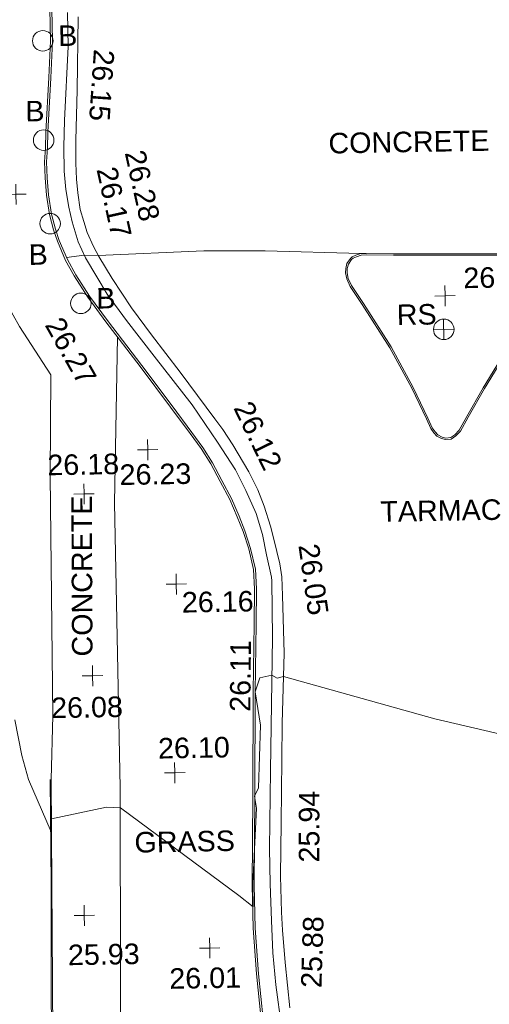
# Model space of a CAD drawing. Header units: millimetres. Extents: x -287732 to 520720, y -103372 to 287754.
# Tile 62 of 256: x -121618 to -113045, y 38364 to 56340. Entities that reach past the tile are written whole.
import ezdxf

# ---------------------------------------------------------------- set-up
doc = ezdxf.new("R2010")
doc.units = ezdxf.units.MM
doc.linetypes.add('IMPORT-UG_ELEC_STREET LIGHTING_QLB2 _2_', pattern=[2700, 1500, -300.0000000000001, 0, -250, 150, -300.0000000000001, 0, -200])
for name, color, linetype, lineweight, true_color in [('00_TOPO_FOOTPATH', 7, 'Continuous', 9, 0xa50000), ('00_TOPO_FURN_BOLLARD', 7, 'Continuous', 9, 0x666666), ('00_TOPO_FURN_SIGN', 7, 'Continuous', 9, 0x666666), ('00_TOPO_KERB_BOTTOM', 1, 'Continuous', 9, 0xff0000), ('00_TOPO_KERB_TOP', 7, 'Continuous', 9, 0xa500a5), ('00_TOPO_LEVEL_SPOT', 7, 'Continuous', 9, 0x666666), ('00_TOPO_ROAD_MARKING_YELLOW_CONTINUOUS', 40, 'Continuous', 9, 0xffbf00), ('01_DTM_CONTOUR_MNR', 7, 'Continuous', 9, 0xa5a552), ('12333-PUM-2D-U-0001-C01 - Rev2_REVIT IMPORT_dwg', 7, 'Continuous', 9, 0x767676)]:
    doc.layers.add(name, color=color, linetype=linetype, lineweight=lineweight, true_color=true_color)
doc.layers.add('00_TOPO_SURFACE', color=7, linetype='Continuous', lineweight=9)
doc.layers.add('00_TOPO_SURVEY_TEXT', color=7, linetype='Continuous', lineweight=9)
doc.styles.add('Swis721 Lt BT_2', font='swissl.ttf', dxfattribs={"height": 375})

# ---------------------------------------------------------------- blocks, each defined once
blk = doc.blocks.new('12333-PUM-2D-U-0001-C01 - Rev2_REVIT IMPORT_dwg_MSL_Bollard_2-2077182-Site Location Plan Proposed')
at = {"layer": '00_TOPO_FURN_BOLLARD', "color": 254, "true_color": 0xcccccc}
blk.add_circle((0, 0), 62.50000000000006, dxfattribs=at)
blk = doc.blocks.new('12333-PUM-2D-U-0001-C01 - Rev2_REVIT IMPORT_dwg_MSL_RoadSign_SYM-2077193-Site Location Plan Proposed')
at = {"layer": '00_TOPO_FURN_SIGN', "color": 254, "true_color": 0xcccccc}
for p, q in [((-0.2287617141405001, -500.0000000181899), (-0.2287617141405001, 499.9999999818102)), ((-500.2287617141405, 0), (499.7712382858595, 0))]:
    blk.add_line(p, q, dxfattribs=at)
blk.add_circle((-0.2287617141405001, 0), 500.0000000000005, dxfattribs=at)
blk = doc.blocks.new('12333-PUM-2D-U-0001-C01 - Rev2_REVIT IMPORT_dwg_MM-2077200-Site Location Plan Proposed')
at = {"layer": '00_TOPO_LEVEL_SPOT', "color": 254, "true_color": 0xcccccc, "flags": 128}
for points in [[(500.0000000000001, 0), (0, 0), (0, 500.0000000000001)], [(0, -500.0000000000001), (0, 0), (-500.0000000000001, 0)]]:
    blk.add_lwpolyline(points, dxfattribs=at)
blk = doc.blocks.new('12333-PUM-2D-U-0001-C01 - Rev2_REVIT IMPORT_dwg_MGS62954_T2_Galway_ITM_3d_Rev1-2077680-Site Location Plan Proposed')
at = {"layer": '00_TOPO_FOOTPATH', "color": 254, "true_color": 0xcccccc, "flags": 128}
for points in [[(533777538.1819847, 725616496.4168013), (533778613.2895741, 725616484.6170917), (533779126.9856635, 725616469.1838763), (533779329.3534798, 725616457.2921363), (533779555.8578035, 725616374.3420746), (533779758.8535114, 725616279.5434996), (533779861.9477856, 725616214.4095683), (533780010.166481, 725616050.1229175), (533780205.9056981, 725615733.0378702), (533780366.7064798, 725615302.0103011), (533780513.7881675, 725614865.155266), (533780572.4878369, 725614425.0875031), (533780591.8629357, 725613737.5710012), (533780566.1546593, 725612554.8840784), (533780477.8303953, 725611220.3018545), (533780480.3784057, 725610732.9376119), (533780532.0616412, 725610243.2801838), (533780683.1143526, 725609556.3926386), (533780906.2821769, 725608902.7706465), (533781239.9884506, 725608278.772731), (533781800.8862864, 725607382.016971), (533781756.5657898, 725605537.4467443), (533781725.3712258, 725601166.1869714), (533781678.9845585, 725599996.7262207)], [(533783029.9876601, 725608049.9908593), (533782922.3903854, 725605028.161405), (533782933.025861, 725599820.5172987), (533782878.8543211, 725596224.6801381), (533782764.9636658, 725589367.0053862), (533782724.4180503, 725586741.5313628), (533782723.3645533, 725586673.3136507)]]:
    blk.add_lwpolyline(points, dxfattribs=at)
at = {"layer": '00_TOPO_KERB_BOTTOM', "color": 254, "true_color": 0xcccccc, "flags": 128}
for points in [[(533781932.1264542, 725614066.9844542), (533781938.147282, 725613476.737067), (533781894.0330896, 725612806.7531015), (533781823.4225784, 725611812.7800871), (533781809.1958447, 725611525.7456728), (533781788.5561275, 725611275.2400999), (533781794.5136279, 725610983.7782459), (533781811.35778, 725610669.6134576), (533781861.8567984, 725610318.2541411), (533781931.1837096, 725610040.6613388), (533781996.1982366, 725609831.0912805), (533782137.8069932, 725609482.5056431), (533782289.3448789, 725609201.7924956), (533782530.8008196, 725608806.9234021), (533782850.0801931, 725608355.110013), (533783463.0069239, 725607526.9029533), (533784001.5050669, 725606778.9244132), (533784354.6915345, 725606287.3445145), (533784550.4986539, 725606009.7175394), (533784720.8754274, 725605725.497614), (533784888.8418376, 725605397.2527418), (533785059.7655911, 725605067.0418319), (533785191.5569843, 725604743.2465935), (533785293.3880084, 725604474.8079785), (533785390.5136625, 725604152.2134961), (533785473.8538456, 725603772.5646259), (533785487.3484607, 725603411.2681364), (533785469.8990443, 725602771.5156978), (533785428.079335, 725601529.5847462), (533785389.689046, 725599630.2498312), (533785350.673968, 725598000.9118279), (533785353.5575526, 725597216.9642676), (533785396.136141, 725596385.3492676), (533785467.2529745, 725595552.8716991)], [(533790036.1748548, 725607507.2406546), (533789708.16562, 725606996.1980901), (533789405.479063, 725606479.1160339), (533789259.3564035, 725606223.5014421), (533789173.5921313, 725606139.4449314), (533789086.6833314, 725606081.8146111), (533788983.5342036, 725606075.0429091), (533788910.1725839, 725606096.4997702), (533788825.499859, 725606140.4326578), (533788772.2269306, 725606203.9065973), (533788720.0075175, 725606283.0496657), (533788639.415391, 725606461.6010679), (533788382.8712559, 725607025.7995138), (533787995.415691, 725607770.7075377), (533787503.5481312, 725608568.6928914), (533787290.1577777, 725608903.6587279), (533787229.8265845, 725609040.8532709), (533787210.0344445, 725609151.4129537), (533787214.8691054, 725609232.6112711), (533787239.3012896, 725609322.163152), (533787303.4716889, 725609410.5196947), (533787338.869077, 725609442.408758), (533787405.4565635, 725609468.5062028), (533787498.0546277, 725609499.6491535), (533787595.6216717, 725609499.9752877), (533788092.8297846, 725609484.6583574), (533789177.077819, 725609465.0472345), (533790501.8250348, 725609443.7538226)], [(533781610.0500256, 725594240.3197478), (533781635.038996, 725596316.8274841), (533781654.1767024, 725598076.8873235), (533781678.9845584, 725599996.7262206)]]:
    blk.add_lwpolyline(points, dxfattribs=at)
at = {"layer": '00_TOPO_KERB_TOP', "color": 254, "true_color": 0xcccccc, "flags": 128}
for points in [[(533781895.2428102, 725614065.6300707), (533781901.2393636, 725613477.762422), (533781857.2235359, 725612809.272373), (533781786.5918146, 725611815.0007861), (533781772.3753906, 725611528.1743762), (533781751.6295622, 725611276.3809276), (533781757.6382829, 725610982.4132057), (533781774.6032983, 725610665.9941621), (533781825.6044236, 725610311.1413125), (533781895.6383405, 725610030.7175791), (533781961.4246794, 725609818.6596371), (533782104.3828285, 725609466.75232), (533782257.349745, 725609183.3919944), (533782499.9626417, 725608786.6308537), (533782820.1822676, 725608333.4869099), (533783433.2055679, 725607505.1493622), (533783971.5517753, 725606757.381862), (533784324.6336621, 725606265.9475231), (533784519.5579367, 725605989.5722983), (533784688.5939793, 725605707.5889595), (533784856.0360134, 725605380.3688384), (533785026.2263025, 725605051.5749221), (533785157.2169888, 725604729.746922), (533785258.4321113, 725604462.9318968), (533785354.778361, 725604142.9261389), (533785437.1074281, 725603767.8833188), (533785450.4341325, 725603411.0823698), (533785433.0204358, 725602772.6395326), (533785391.1963438, 725601530.5784328), (533785352.8024313, 725599631.0642451), (533785313.7768034, 725598001.2856554), (533785316.6654844, 725597215.9525539), (533785359.3210026, 725596382.8350148), (533785430.5661055, 725595548.8559521)], [(533790012.8938832, 725607523.0685968), (533789684.1704096, 725607010.9132388), (533789381.1191116, 725606493.2080926), (533789236.8653485, 725606240.8627895), (533789155.8069752, 725606161.4184726), (533789077.3697521, 725606109.4057616), (533788986.6571653, 725606103.4505141), (533788920.7018683, 725606122.7411681), (533788843.4455822, 725606162.8259976), (533788794.8243902, 725606220.7574592), (533788744.7338547, 725606296.6740278), (533788665.0495192, 725606473.2142245), (533788408.1812542, 725607038.1255051), (533788019.909734, 725607784.6022551), (533787527.3952347, 725608583.6371763), (533787315.0510835, 725608916.9607553), (533787256.9373996, 725609049.1126297), (533787238.3255106, 725609153.0793836), (533787242.7877243, 725609228.0224357), (533787265.0962478, 725609309.790411), (533787324.5046133, 725609391.5900857), (533787353.9030178, 725609418.07474), (533787415.0824232, 725609442.0526109), (533787502.7060529, 725609471.5225401), (533787595.2353296, 725609471.8318344), (533788092.1420281, 725609456.5241897), (533789176.5972118, 725609436.9093198), (533790501.0255719, 725609415.6210332)], [(533781588.0492852, 725594240.760714), (533781614.9026144, 725596317.2119882), (533781639.7865356, 725598077.1660942), (533781660.6713165, 725599997.1956351)]]:
    blk.add_lwpolyline(points, dxfattribs=at)
at = {"layer": '00_TOPO_ROAD_MARKING_YELLOW_CONTINUOUS', "color": 254, "true_color": 0xcccccc, "flags": 128}
for points in [[(533782410.0000001, 725613910.0000001), (533782370, 725612570.0000002), (533782330.0000001, 725611660.0000001), (533782320.0000001, 725611240.0000001), (533782330.0000001, 725610950.0000002), (533782350, 725610700.0000002), (533782390, 725610390), (533782450.0000001, 725610170.0000001), (533782510.0000001, 725609970.0000001), (533782620, 725609710.0000001), (533782710.0000001, 725609530.0000001), (533782950.0000001, 725609120), (533783290.0000001, 725608580.0000001), (533783650.0000001, 725608080.0000001), (533784160.0000001, 725607390.0000001), (533784780.0000001, 725606530), (533784920.0000001, 725606330.0000001), (533785100, 725606050.0000001), (533785380, 725605550.0000001), (533785540.0000001, 725605220.0000001), (533785650.0000001, 725604920.0000001), (533785760, 725604550), (533785820.0000001, 725604310.0000002), (533785920.0000001, 725603860.0000001), (533785950.0000001, 725603620.0000001), (533785960.0000001, 725603280.0000001), (533785970, 725602230), (533785910.0000001, 725600950.0000002), (533785890.0000001, 725600280), (533785860, 725599140), (533785830.0000001, 725598160.0000001), (533785840, 725597500), (533785850, 725597170.0000001), (533785890.0000001, 725596580.0000001), (533785960.0000001, 725595750)], [(533782220, 725613990.0000001), (533782220, 725613370), (533782130.0000001, 725612020), (533782110, 725611540.0000001), (533782110, 725611100.0000001), (533782130.0000001, 725610760), (533782180.0000002, 725610440.0000002), (533782240, 725610170.0000001), (533782340, 725609800.0000001), (533782470, 725609510), (533782670.0000001, 725609160), (533782850, 725608840.0000001), (533783200.0000001, 725608350.0000001), (533783690.0000002, 725607690.0000002), (533784370, 725606790.0000001), (533784820.0000001, 725606100.0000001), (533785140.0000001, 725605590.0000001), (533785320.0000001, 725605210.0000001), (533785500, 725604790.0000001), (533785610, 725604400), (533785680.0000002, 725604030.0000001), (533785760, 725603620.0000001), (533785770.0000001, 725603550.0000001), (533785760, 725602520.0000001), (533785680.0000002, 725600090.0000002), (533785640.0000001, 725598670.0000001), (533785640.0000001, 725598020.0000001), (533785650.0000001, 725597350), (533785670.0000001, 725596760.0000001), (533785710.0000001, 725596180.0000001), (533785800.0000001, 725595410)]]:
    blk.add_lwpolyline(points, dxfattribs=at)
at = {"layer": '00_TOPO_SURFACE', "color": 254, "true_color": 0xcccccc, "flags": 128}
blk.add_lwpolyline([(533787498.0546277, 725609499.6491535), (533785750.0000001, 725609580.0000002), (533784630.0000001, 725609600), (533782702.0014626, 725609545.9970751), (533782447.9904065, 725609559.0983243), (533782122.2102658, 725609520.8987148)], dxfattribs=at)
at = {"layer": '01_DTM_CONTOUR_MNR', "color": 254, "true_color": 0xcccccc, "flags": 128}
blk.add_lwpolyline([(533790960.0000001, 725600410.0000001), (533788700.0000001, 725600980), (533785950.0000001, 725601800.0000001), (533785831.0562731, 725601776.2776753), (533785740.0000001, 725601830.0000001), (533785514.7727273, 725601784.318182), (533785426.9230771, 725601530.0000001), (533785512.1101805, 725600923.6597941), (533785455.082873, 725599776.4791563), (533785380, 725599630.0000001), (533785417.4014962, 725599406.8778056), (533785326.5000001, 725598033.4999999), (533785325.2964427, 725598000), (533785320.0000001, 725597610.0000001), (533785061.6357647, 725597818.0706425), (533782930.0000002, 725599460.0000001), (533782675.3700306, 725599473.8623853), (533781670.0000001, 725599280.0000001), (533781660.0000001, 725599040.0000001), (533781262.1023787, 725600003.2884102), (533781150.0299785, 725600445.6880859), (533781029.5691383, 725601097.7333237)], dxfattribs=at)
for name, p, xscale, yscale, zscale in [('12333-PUM-2D-U-0001-C01 - Rev2_REVIT IMPORT_dwg_MSL_Bollard_2-2077182-Site Location Plan Proposed', (533781758.088815, 725613482.9359978), 3, 3, 3), ('12333-PUM-2D-U-0001-C01 - Rev2_REVIT IMPORT_dwg_MSL_Bollard_2-2077182-Site Location Plan Proposed', (533781743.1741156, 725611670.1738739), 3, 3, 3), ('12333-PUM-2D-U-0001-C01 - Rev2_REVIT IMPORT_dwg_MM-2077200-Site Location Plan Proposed', (533781220, 725610690.0000001), 0.375, 0.375, 0.375), ('12333-PUM-2D-U-0001-C01 - Rev2_REVIT IMPORT_dwg_MSL_Bollard_2-2077182-Site Location Plan Proposed', (533781834.4488055, 725610143.952567), 3, 3, 3), ('12333-PUM-2D-U-0001-C01 - Rev2_REVIT IMPORT_dwg_MM-2077200-Site Location Plan Proposed', (533789020, 725608700.0000002), 0.375, 0.375, 0.375), ('12333-PUM-2D-U-0001-C01 - Rev2_REVIT IMPORT_dwg_MSL_Bollard_2-2077182-Site Location Plan Proposed', (533782370.4086487, 725608678.4894793), 3, 3, 3), ('12333-PUM-2D-U-0001-C01 - Rev2_REVIT IMPORT_dwg_MSL_RoadSign_SYM-2077193-Site Location Plan Proposed', (533788985.8007872, 725608088.1337849), 0.375, 0.375, 0.375), ('12333-PUM-2D-U-0001-C01 - Rev2_REVIT IMPORT_dwg_MM-2077200-Site Location Plan Proposed', (533783543.0660549, 725605984.039205), 0.375, 0.375, 0.375), ('12333-PUM-2D-U-0001-C01 - Rev2_REVIT IMPORT_dwg_MM-2077200-Site Location Plan Proposed', (533782366.8251768, 725605198.9285278), 0.375, 0.375, 0.375), ('12333-PUM-2D-U-0001-C01 - Rev2_REVIT IMPORT_dwg_MM-2077200-Site Location Plan Proposed', (533784022.612469, 725603523.7356399), 0.375, 0.375, 0.375), ('12333-PUM-2D-U-0001-C01 - Rev2_REVIT IMPORT_dwg_MM-2077200-Site Location Plan Proposed', (533782465.5220593, 725601876.6211696), 0.375, 0.375, 0.375), ('12333-PUM-2D-U-0001-C01 - Rev2_REVIT IMPORT_dwg_MM-2077200-Site Location Plan Proposed', (533783934.960305, 725600079.6624577), 0.375, 0.375, 0.375), ('12333-PUM-2D-U-0001-C01 - Rev2_REVIT IMPORT_dwg_MM-2077200-Site Location Plan Proposed', (533782237.9630449, 725597504.0584936), 0.375, 0.375, 0.375), ('12333-PUM-2D-U-0001-C01 - Rev2_REVIT IMPORT_dwg_MM-2077200-Site Location Plan Proposed', (533784515.8524429, 725596869.8847125), 0.375, 0.375, 0.375)]:
    blk.add_blockref(name, p, dxfattribs=dict(xscale=xscale, yscale=yscale, zscale=zscale))
at = {"layer": '00_TOPO_FOOTPATH', "color": 251, "true_color": 0x666666, "insert": (533782026.3540617, 725608475.6725674), "char_height": 375, "width": 1495.902363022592, "attachment_point": 1, "rotation": 298.49694058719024, "line_spacing_factor": 1.005061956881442, "style": 'Swis721 Lt BT_2'}
blk.add_mtext('26.27', dxfattribs=at)
at = {"layer": '00_TOPO_FURN_BOLLARD', "char_height": 375, "width": 398.9072968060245, "attachment_point": 1, "line_spacing_factor": 1.005061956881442, "style": 'Swis721 Lt BT_2'}
for insert in [(533782040.8471348, 725613757.1333481), (533781417.5803453, 725612390.2223417), (533781432.1435243, 725609771.5423645), (533782653.1669684, 725608952.6868292)]:
    blk.add_mtext('B', dxfattribs=dict(at, insert=insert))
at = {"layer": '00_TOPO_FURN_SIGN', "insert": (533788132.024207, 725608555.6345226), "char_height": 375, "width": 783.5679044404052, "attachment_point": 1, "line_spacing_factor": 1.005061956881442, "style": 'Swis721 Lt BT_2'}
blk.add_mtext('RS', dxfattribs=at)
at = {"layer": '00_TOPO_KERB_BOTTOM', "color": 251, "true_color": 0x666666, "char_height": 375, "width": 1495.902363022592, "attachment_point": 1, "line_spacing_factor": 1.005061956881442, "style": 'Swis721 Lt BT_2'}
for s, insert, rotation in [('26.17', (533783064.2778939, 725611194.3238387), 281.44052175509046), ('25.94', (533786169.9700465, 725598402.296657), 88.97635415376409)]:
    blk.add_mtext(s, dxfattribs=dict(at, insert=insert, rotation=rotation))
at = {"layer": '00_TOPO_KERB_TOP', "color": 251, "true_color": 0x666666, "char_height": 375, "width": 1495.902363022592, "attachment_point": 1, "line_spacing_factor": 1.005061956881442, "style": 'Swis721 Lt BT_2'}
for s, insert, rotation in [('26.28', (533783584.5235085, 725611489.1013352), 281.44052175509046), ('26.11', (533784958.8284282, 725601176.8389267), 88.4916587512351)]:
    blk.add_mtext(s, dxfattribs=dict(at, insert=insert, rotation=rotation))
at = {"layer": '00_TOPO_LEVEL_SPOT', "char_height": 375, "width": 1495.902363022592, "attachment_point": 1, "line_spacing_factor": 1.005061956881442, "style": 'Swis721 Lt BT_2'}
for s, insert in [('26.33', (533789359.4070762, 725609208.0302007)), ('26.18', (533781706.2489665, 725605925.5509393)), ('26.23', (533783021.5541989, 725605724.8927082)), ('26.16', (533784117.6808528, 725603376.3102245)), ('26.08', (533781697.8508699, 725601491.3754538)), ('26.10', (533783636.3186614, 725600719.3484784)), ('25.93', (533781925.5075288, 725596975.6661961)), ('26.01', (533783768.7929331, 725596512.0921233))]:
    blk.add_mtext(s, dxfattribs=dict(at, insert=insert))
at = {"layer": '00_TOPO_ROAD_MARKING_YELLOW_CONTINUOUS', "color": 251, "true_color": 0x666666, "char_height": 375, "width": 1495.902363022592, "attachment_point": 1, "line_spacing_factor": 1.005061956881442, "style": 'Swis721 Lt BT_2'}
for s, insert, rotation in [('26.15', (533783064.1033648, 725613288.8629332), 265.09792789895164), ('26.12', (533785455.0588265, 725606880.8539138), 294.926205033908), ('26.05', (533786634.5489749, 725604239.796554), 277.12934063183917), ('25.88', (533786168.4009962, 725596118.2218955), 87.25896445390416)]:
    blk.add_mtext(s, dxfattribs=dict(at, insert=insert, rotation=rotation))
at = {"layer": '00_TOPO_SURVEY_TEXT', "color": 251, "true_color": 0x666666, "char_height": 375, "attachment_point": 1, "line_spacing_factor": 1.005061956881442, "style": 'Swis721 Lt BT_2'}
for s, insert, width in [('CONCRETE', (533786940.0000002, 725611709.5036095), 3286.236302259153), ('TARMAC', (533787770.0000001, 725604969.5036097), 2450.430537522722), ('GRASS', (533783175.90561, 725599010.1426978), 2018.280965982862)]:
    blk.add_mtext(s, dxfattribs=dict(at, insert=insert, width=width))
at = {"layer": '00_TOPO_SURVEY_TEXT', "color": 251, "true_color": 0x666666, "insert": (533782096.1413655, 725602233.7262682), "char_height": 375, "width": 3286.236302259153, "attachment_point": 1, "rotation": 89.24231666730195, "line_spacing_factor": 1.005061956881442, "style": 'Swis721 Lt BT_2'}
blk.add_mtext('CONCRETE', dxfattribs=at)
blk = doc.blocks.new('12333-PUM-2D-U-0001-C01 - Rev2_REVIT IMPORT_dwg-1620468-Site Location Plan Proposed')
blk.add_blockref('12333-PUM-2D-U-0001-C01 - Rev2_REVIT IMPORT_dwg_MGS62954_T2_Galway_ITM_3d_Rev1-2077680-Site Location Plan Proposed', (-533641079.6498471, -725615854.3561786))

msp = doc.modelspace()

# ---------------------------------------------------------------- block references
at = {"layer": '12333-PUM-2D-U-0001-C01 - Rev2_REVIT IMPORT_dwg', "color": 254, "linetype": 'IMPORT-UG_ELEC_STREET LIGHTING_QLB2 _2_', "true_color": 0xffd4d4, "rotation": 0.9999999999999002}
msp.add_blockref('12333-PUM-2D-U-0001-C01 - Rev2_REVIT IMPORT_dwg-1620468-Site Location Plan Proposed', (-261895.0770586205, 55869.5817132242), dxfattribs=at)

doc.saveas('drawing.dxf')
